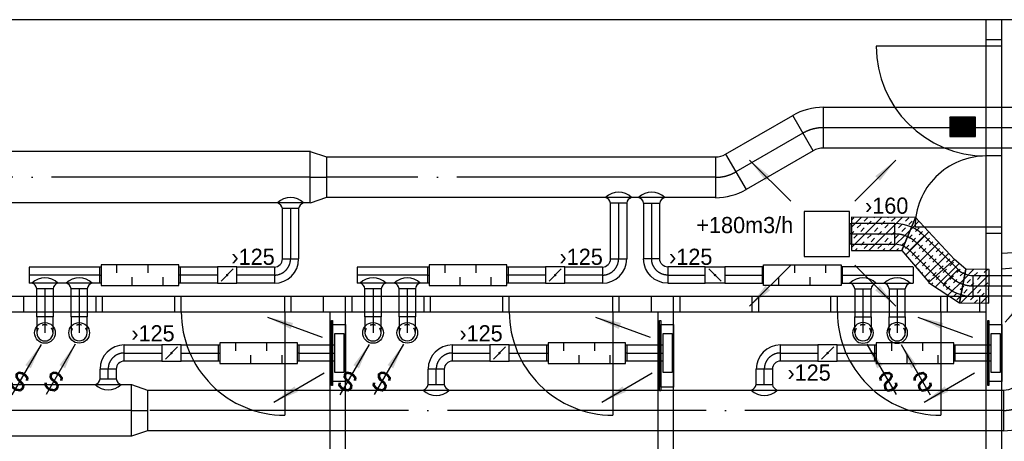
# Model space of a CAD drawing. Header units: millimetres. Extents: x 0 to 83130, y 0 to 57204.
# Tile 12 of 67: x 19591 to 27202, y 10361 to 13624. Entities that reach past the tile are written whole.
import ezdxf
from ezdxf.enums import TextEntityAlignment as Align

# ---------------------------------------------------------------- set-up
doc = ezdxf.new("R2010")
doc.units = ezdxf.units.MM
doc.header["$LTSCALE"] = 100
doc.header["$MEASUREMENT"] = 0
doc.header["$PDMODE"] = 1
doc.linetypes.add('2V-CENT', pattern=[23, 20, -1.5, 0, -1.5])
doc.linetypes.add('V-GOMD', pattern=[0.8, 0.4, -0.4])
doc.layers.get('0').update_dxf_attribs({"linetype": 'CONTINUOUS'})
for name, color, linetype in [('20603A200D001$0$A12-HEL4', 251, 'CONTINUOUS'), ('20603A200D001$0$A24-HEL1', 251, 'CONTINUOUS'), ('20603A200D001$0$A24-HEL2', 251, 'CONTINUOUS'), ('V060-', 3, 'CONTINUOUS'), ('V061-', 1, 'CONTINUOUS'), ('V070-', 3, 'CONTINUOUS'), ('V071-', 1, 'CONTINUOUS'), ('xref', 7, 'CONTINUOUS')]:
    doc.layers.add(name, color=color, linetype=linetype)
doc.styles.add('FISO', font='fiso')
doc.styles.add('ISO', font='ISO')
doc.styles.add('SIMPLEX', font='SIMPLEX')

# ---------------------------------------------------------------- blocks, each defined once
blk = doc.blocks.new('KSP_P', base_point=(16239.5, 22597.5))
at = {"color": 0, "linetype": 'ByBlock'}
for p, q in [((16240, 22598), (16239, 22598)), ((16239, 22598), (16239, 22597)), ((16240, 22597), (16240, 22598)), ((16239, 22597), (16240, 22597))]:
    blk.add_line(p, q, dxfattribs=at)
blk = doc.blocks.new('2SP_P', base_point=(16239.5, 22597.5))
for p in [(16239, 22597.5), (16240, 22597.5)]:
    blk.add_point(p)
at = {"color": 0, "linetype": 'ByBlock'}
blk.add_blockref('KSP_P', (16239.5, 22597.5), dxfattribs=at)
at = {"style": 'SIMPLEX', "flags": 3}
blk.add_attdef('0', (16239.5, 22597.5), '', height=1, dxfattribs=at)
blk = doc.blocks.new('CBOJ90_PB', base_point=(86107, 31352))
at = {"color": 0, "linetype": 'ByBlock'}
blk.add_arc((86106, 31353), 1, 270, 360, dxfattribs=at)
blk = doc.blocks.new('KBOJ90_PB', base_point=(86107, 31352))
at = {"color": 0, "linetype": 'ByBlock'}
for p, q in [((86106.5, 31353), (86107.5, 31353)), ((86106, 31352.5), (86106, 31351.5))]:
    blk.add_line(p, q, dxfattribs=at)
for radius in [1.5, 0.5]:
    blk.add_arc((86106, 31353), radius, 270, 360, dxfattribs=at)
blk = doc.blocks.new('3BOJ90_PB', base_point=(86107, 31352))
for p in [(86107, 31353), (86106, 31352)]:
    blk.add_point(p)
at = {"color": 1, "linetype": '2V-CENT'}
blk.add_blockref('CBOJ90_PB', (86107, 31352), dxfattribs=at)
at = {"color": 0, "linetype": 'ByBlock'}
blk.add_blockref('KBOJ90_PB', (86107, 31352), dxfattribs=at)
at = {"style": 'ISO', "flags": 3}
blk.add_attdef('0', (86107, 31352), '', height=1, dxfattribs=at)
blk = doc.blocks.new('LD_P')
for p, q in [((-0.5, 0.5), (-0.5, -0.5)), ((0.5, 0.5), (-0.5, 0.5)), ((0.5, -0.5), (0.5, 0.5)), ((-0.5, -0.5), (0.5, -0.5))]:
    blk.add_line(p, q)
at = {"color": 1}
for p, q in [((-0.3, 0.5), (-0.3, 0.1)), ((0.1, 0.5), (0.1, 0.1)), ((-0.1, -0.5), (-0.1, -0.1)), ((0.3, -0.5), (0.3, -0.1))]:
    blk.add_line(p, q, dxfattribs=at)
blk = doc.blocks.new('C3A', base_point=(16246, 22590.5))
at = {"color": 0, "linetype": 'ByBlock'}
blk.add_line((16247, 22590.5), (16246, 22590.5), dxfattribs=at)
blk = doc.blocks.new('K3A', base_point=(16246, 22590.5))
at = {"color": 0, "linetype": 'ByBlock'}
for p, q in [((16246, 22591), (16247, 22591)), ((16247, 22591), (16247, 22590)), ((16247, 22590), (16246, 22590))]:
    blk.add_line(p, q, dxfattribs=at)
blk = doc.blocks.new('33A', base_point=(16246, 22590.5))
blk.add_point((16247, 22590.5))
at = {"color": 0, "linetype": 'ByBlock'}
blk.add_blockref('K3A', (16246, 22590.5), dxfattribs=at)
at = {"color": 1, "linetype": '2V-CENT'}
blk.add_blockref('C3A', (16246, 22590.5), dxfattribs=at)
at = {"style": 'SIMPLEX', "flags": 3}
blk.add_attdef('0', (16246, 22590.5), '', height=1, dxfattribs=at)
blk = doc.blocks.new('SPJALL', base_point=(16229, 22594))
at = {"color": 1}
blk.add_line((16228.625, 22593.625), (16229.375, 22594.375), dxfattribs=at)
at = {"color": 1, "const_width": 0.075}
blk.add_lwpolyline([(16229, 22594.0375, -1), (16229, 22593.9625, -1), (16229, 22594.0375, -1)], format="xyb", dxfattribs=at)
blk = doc.blocks.new('CCDIMF_400X315X125', base_point=(3095.5, 30301.1))
at = {"color": 0, "linetype": 'ByBlock'}
blk.add_line((3033, 30301.1), (3158, 30301.1), dxfattribs=at)
blk = doc.blocks.new('KCDIMF_400X315X125', base_point=(3095.5, 30301.1))
at = {"color": 0, "linetype": 'ByBlock'}
for p, q in [((3033, 30101.1), (3033, 30501.1)), ((3033, 30501.1), (3158, 30458.6)), ((3158, 30458.6), (3158, 30143.6)), ((3158, 30143.6), (3033, 30101.1))]:
    blk.add_line(p, q, dxfattribs=at)
blk = doc.blocks.new('3CDIMF_400X315X125', base_point=(3095.5, 30301.1))
for p in [(3033, 30301.1), (3158, 30301.1)]:
    blk.add_point(p)
at = {"color": 0, "linetype": 'ByBlock'}
blk.add_blockref('KCDIMF_400X315X125', (3095.5, 30301.1), dxfattribs=at)
at = {"color": 1, "linetype": '2V-CENT'}
blk.add_blockref('CCDIMF_400X315X125', (3095.5, 30301.1), dxfattribs=at)
at = {"style": 'SIMPLEX', "flags": 3}
blk.add_attdef('0', (3095.5, 30301.1), '', height=1, dxfattribs=at)
blk = doc.blocks.new('V420', base_point=(455, 404.5))
blk.add_line((455, 404.5), (464, 404.5))
blk.add_solid([(455, 404.5), (459, 405), (459, 404)])
blk = doc.blocks.new('V421', base_point=(455.5, 404.5))
at = {"rotation": 180}
blk.add_blockref('V420', (464.5, 404.5), dxfattribs=at)
blk = doc.blocks.new('V422', base_point=(16230, 22585))
blk.add_blockref('V420', (16230, 22585))
at = {"style": 'SIMPLEX'}
blk.add_text('s', height=4, rotation=90, dxfattribs=at).set_placement((16238, 22585), align=Align.CENTER)
blk = doc.blocks.new('CIRC_P', base_point=(16254, 22587))
blk.add_circle((16254, 22587), 0.5)
blk = doc.blocks.new('CBOJ90_NB', base_point=(86107.402, 31352.24))
at = {"color": 0, "linetype": 'ByBlock'}
blk.add_line((86106.402, 31352.24), (86107.402, 31352.24), dxfattribs=at)
blk = doc.blocks.new('K1A', base_point=(16237, 22591.5))
at = {"color": 0, "linetype": 'ByBlock'}
blk.add_line((16237, 22592), (16237, 22591), dxfattribs=at)
blk = doc.blocks.new('21A', base_point=(16237, 22591.5))
blk.add_point((16237, 22591.5))
at = {"color": 0, "linetype": 'ByBlock'}
blk.add_blockref('K1A', (16237, 22591.5), dxfattribs=at)
at = {"style": 'SIMPLEX', "flags": 3}
blk.add_attdef('0', (16237, 22591.5), '', height=1, dxfattribs=at)
blk = doc.blocks.new('TAK_P', base_point=(16247.5, 22586.5))
for p, q in [((16248, 22587), (16247, 22587)), ((16247, 22587), (16247, 22586)), ((16248, 22586), (16248, 22587)), ((16247, 22586), (16248, 22586))]:
    blk.add_line(p, q)
blk = doc.blocks.new('CBOJ30_P', base_point=(16231.268, 22619))
at = {"color": 0, "linetype": 'ByBlock'}
blk.add_arc((16231, 22620), 1, 270, 300, dxfattribs=at)
blk = doc.blocks.new('KBOJ30_P', base_point=(16231.268, 22619))
at = {"color": 0, "linetype": 'ByBlock'}
for p, q in [((16231, 22619.5), (16231, 22618.5)), ((16231.25, 22619.567), (16231.75, 22618.701))]:
    blk.add_line(p, q, dxfattribs=at)
for radius in [0.5, 1.5]:
    blk.add_arc((16231, 22620), radius, 270, 300, dxfattribs=at)
blk = doc.blocks.new('3BOJ30_P', base_point=(16231.268, 22619))
for p in [(16231, 22619), (16231.5, 22619.134)]:
    blk.add_point(p)
at = {"color": 0, "linetype": 'ByBlock'}
blk.add_blockref('KBOJ30_P', (16231.268, 22619), dxfattribs=at)
at = {"color": 1, "linetype": '2V-CENT'}
blk.add_blockref('CBOJ30_P', (16231.268, 22619), dxfattribs=at)
at = {"style": 'ISO', "flags": 3}
blk.add_attdef('0', (16231.268, 22619), '', height=1, dxfattribs=at)
blk = doc.blocks.new('CBOJ45_P', base_point=(16236.061, 22619.837))
at = {"color": 0, "linetype": 'ByBlock'}
blk.add_arc((16235.44, 22621.337, 0.686), 1.5, 270, 315, dxfattribs=at)
blk = doc.blocks.new('KBOJ45_P', base_point=(16236.061, 22619.837))
at = {"color": 0, "linetype": 'ByBlock'}
for p, q in [((16236.147, 22620.63), (16236.854, 22619.923)), ((16235.44, 22619.337, 0.686), (16235.44, 22620.337, 0.686))]:
    blk.add_line(p, q, dxfattribs=at)
for radius in [1, 2]:
    blk.add_arc((16235.44, 22621.337, 0.686), radius, 270, 315, dxfattribs=at)
blk = doc.blocks.new('3BOJ45_P', base_point=(16236.061, 22619.837))
for p in [(16236.501, 22620.276), (16235.44, 22619.837)]:
    blk.add_point(p)
at = {"color": 0, "linetype": 'ByBlock'}
blk.add_blockref('KBOJ45_P', (16236.061, 22619.837), dxfattribs=at)
at = {"color": 1, "linetype": '2V-CENT'}
blk.add_blockref('CBOJ45_P', (16236.061, 22619.837), dxfattribs=at)
at = {"style": 'ISO', "flags": 3}
blk.add_attdef('0', (16236.061, 22619.837), '', height=1, dxfattribs=at)
blk = doc.blocks.new('*X152')
at = {"color": 0}
for p, q in [((26865.2, 11432.6), (27083.5, 11650.9)), ((26890.5, 11617), (26965.7, 11692.2)), ((26967.3, 11640.7), (26993.8, 11667.3)), ((27046.8, 11667.3), (27071, 11691.4)), ((26914.3, 11587.7), (26940.8, 11614.2)), ((26940.8, 11561.2), (26967.3, 11587.7)), ((26993.8, 11614.2), (27020.3, 11640.7)), ((27046.8, 11561.2), (27073.4, 11587.7)), ((26877.6, 11551), (26887.7, 11561.2)), ((26887.7, 11508.2), (26914.3, 11534.7)), ((26993.8, 11508.2), (27020.3, 11534.7)), ((27020.3, 11481.6), (27046.8, 11508.2)), ((27073.4, 11534.7), (27083, 11544.3)), ((26940.8, 11455.1), (26967.3, 11481.6)), ((26970.7, 11432), (26993.8, 11455.1)), ((27023.4, 11431.7), (27082.7, 11491)), ((27076.1, 11431.3), (27082.5, 11437.7))]:
    blk.add_line(p, q, dxfattribs=at)
blk = doc.blocks.new('*X153')
at = {"color": 0}
for p, q in [((26670, 11555.6), (26852.3, 11737.9)), ((26781.7, 11720.3), (26808.2, 11746.8)), ((26728.6, 11667.3), (26755.2, 11693.8)), ((26834.7, 11667.3), (26861.2, 11693.8)), ((26861.2, 11640.7), (26887.7, 11667.3)), ((26638.1, 11576.8), (26649.1, 11587.7)), ((26675.6, 11614.2), (26702.1, 11640.7)), ((26728.6, 11561.2), (26755.2, 11587.7)), ((26765.5, 11491.9), (26890.5, 11617)), ((26781.7, 11614.2), (26808.2, 11640.7)), ((26808.2, 11587.7), (26834.7, 11614.2)), ((26701.8, 11534.4), (26702.1, 11534.7)), ((26755.2, 11534.7), (26781.7, 11561.2)), ((26808.2, 11481.6), (26834.7, 11508.2)), ((26861.2, 11534.7), (26877.6, 11551)), ((26834.7, 11455.1), (26861.2, 11481.6))]:
    blk.add_line(p, q, dxfattribs=at)
blk = doc.blocks.new('*X154')
at = {"color": 0}
for p, q in [((26476.4, 11998.4), (26542.1, 12064)), ((26516.5, 12091.5), (26516.5, 12091.5)), ((26439.1, 11801.9), (26618.7, 11981.6)), ((26463.5, 11932.4), (26490, 11958.9)), ((26516.5, 11985.5), (26543, 12012)), ((26543, 11958.9), (26569.5, 11985.5)), ((26437, 11852.9), (26463.5, 11879.4)), ((26490, 11905.9), (26516.5, 11932.4)), ((26512.6, 11716.4), (26695.3, 11899.1)), ((26543, 11852.9), (26569.5, 11879.4)), ((26596.1, 11905.9), (26622.6, 11932.4)), ((26622.6, 11879.4), (26649.1, 11905.9)), ((26490, 11799.8), (26516.5, 11826.4)), ((26516.5, 11773.3), (26543, 11799.8)), ((26569.5, 11826.4), (26596.1, 11852.9)), ((26586.1, 11630.8), (26772, 11816.7)), ((26622.6, 11773.3), (26649.1, 11799.8)), ((26675.6, 11826.4), (26702.1, 11852.9)), ((26702.1, 11799.8), (26728.6, 11826.4)), ((26488.1, 11744.9), (26490, 11746.8)), ((26569.5, 11720.3), (26596.1, 11746.8)), ((26649.1, 11746.8), (26675.6, 11773.3)), ((26755.2, 11746.8), (26781.7, 11773.3)), ((26537.1, 11687.8), (26543, 11693.8)), ((26561.6, 11659.3), (26569.5, 11667.3)), ((26596.1, 11693.8), (26622.6, 11720.3)), ((26649.1, 11640.7), (26675.6, 11667.3)), ((26702.1, 11693.8), (26728.6, 11720.3)), ((26610.6, 11602.2), (26622.6, 11614.2))]:
    blk.add_line(p, q, dxfattribs=at)
blk = doc.blocks.new('*X155')
at = {"color": 0}
for p, q in [((26019.7, 11859.9), (26254.7, 12094.9)), ((26020, 12019.3), (26097, 12096.3)), ((26020.1, 12072.4), (26039.2, 12091.5)), ((26065.7, 12012), (26092.2, 12038.5)), ((26118.8, 12065), (26145.3, 12091.5)), ((26145.3, 12038.5), (26171.8, 12065)), ((26155.8, 11836.9), (26412.4, 12093.4)), ((26198.3, 12091.5), (26202.1, 12095.3)), ((26251.3, 12038.5), (26277.9, 12065)), ((26277.9, 12012), (26304.4, 12038.5)), ((26304.4, 12091.5), (26307.2, 12094.4)), ((26330.9, 12065), (26357.4, 12091.5)), ((26383.9, 12012), (26410.4, 12038.5)), ((26437, 12065), (26463.5, 12091.5)), ((26463.5, 12038.5), (26490, 12065)), ((26019.9, 11966.2), (26039.2, 11985.5)), ((26039.2, 11932.4), (26065.7, 11958.9)), ((26092.2, 11985.5), (26118.8, 12012)), ((26145.3, 11932.4), (26171.8, 11958.9)), ((26198.3, 11985.5), (26224.8, 12012)), ((26224.8, 11958.9), (26251.3, 11985.5)), ((26314.9, 11836.8), (26476.4, 11998.4)), ((26330.9, 11958.9), (26357.4, 11985.5)), ((26357.4, 11932.4), (26383.9, 11958.9)), ((26410.4, 11985.5), (26437, 12012)), ((26092.2, 11879.4), (26118.8, 11905.9)), ((26118.8, 11852.9), (26145.3, 11879.4)), ((26171.8, 11905.9), (26198.3, 11932.4)), ((26224.8, 11852.9), (26251.3, 11879.4)), ((26277.9, 11905.9), (26304.4, 11932.4)), ((26304.4, 11879.4), (26330.9, 11905.9)), ((26410.4, 11879.4), (26437, 11905.9)), ((26049.8, 11837), (26065.7, 11852.9)), ((26261.8, 11836.9), (26277.9, 11852.9)), ((26367.9, 11836.8), (26383.9, 11852.9))]:
    blk.add_line(p, q, dxfattribs=at)
blk = doc.blocks.new('*X123')
at = {"color": 0}
for p, q in [((52042, 22945), (52338, 23241)), ((52042, 22954), (52329, 23241)), ((52042, 22963), (52320, 23241)), ((52042, 22971), (52312, 23241)), ((52042, 22980), (52303, 23241)), ((52042, 22989), (52294, 23241)), ((52042, 22998), (52285, 23241)), ((52042, 23007), (52276, 23241)), ((52042, 23016), (52267, 23241)), ((52042, 23024), (52259, 23241)), ((52042, 23033), (52250, 23241)), ((52042, 23042), (52241, 23241)), ((52042, 23051), (52232, 23241)), ((52042, 23060), (52223, 23241)), ((52042, 23069), (52214, 23241)), ((52042, 23077), (52205, 23241)), ((52042, 23086), (52197, 23241)), ((52042, 23095), (52188, 23241)), ((52042, 23104), (52179, 23241)), ((52042, 23113), (52170, 23241)), ((52042, 23122), (52161, 23241)), ((52042, 23130), (52152, 23241)), ((52042, 23139), (52144, 23241)), ((52042, 23148), (52135, 23241)), ((52042, 23157), (52126, 23241)), ((52042, 23166), (52117, 23241)), ((52042, 23175), (52108, 23241)), ((52042, 23183), (52099, 23241)), ((52042, 23192), (52091, 23241)), ((52042, 23201), (52082, 23241)), ((52042, 23210), (52073, 23241)), ((52042, 23219), (52064, 23241)), ((52042, 23228), (52055, 23241)), ((52042, 23237), (52046, 23241)), ((52047, 22941), (52347, 23241)), ((52056, 22941), (52356, 23241)), ((52065, 22941), (52365, 23241)), ((52073, 22941), (52373, 23241)), ((52082, 22941), (52382, 23241)), ((52091, 22941), (52391, 23241)), ((52100, 22941), (52400, 23241)), ((52109, 22941), (52409, 23241)), ((52118, 22941), (52418, 23241)), ((52126, 22941), (52426, 23241)), ((52135, 22941), (52435, 23241)), ((52144, 22941), (52442, 23239)), ((52153, 22941), (52442, 23230)), ((52162, 22941), (52442, 23221)), ((52171, 22941), (52442, 23212)), ((52179, 22941), (52442, 23203)), ((52188, 22941), (52442, 23195)), ((52197, 22941), (52442, 23186)), ((52206, 22941), (52442, 23177)), ((52215, 22941), (52442, 23168)), ((52224, 22941), (52442, 23159)), ((52233, 22941), (52442, 23150)), ((52241, 22941), (52442, 23142)), ((52250, 22941), (52442, 23133)), ((52259, 22941), (52442, 23124)), ((52268, 22941), (52442, 23115)), ((52277, 22941), (52442, 23106)), ((52286, 22941), (52442, 23097)), ((52294, 22941), (52442, 23089)), ((52303, 22941), (52442, 23080)), ((52312, 22941), (52442, 23071)), ((52321, 22941), (52442, 23062)), ((52330, 22941), (52442, 23053)), ((52339, 22941), (52442, 23044)), ((52347, 22941), (52442, 23035)), ((52356, 22941), (52442, 23027)), ((52365, 22941), (52442, 23018)), ((52374, 22941), (52442, 23009)), ((52383, 22941), (52442, 23000)), ((52392, 22941), (52442, 22991)), ((52400, 22941), (52442, 22982)), ((52409, 22941), (52442, 22974)), ((52418, 22941), (52442, 22965)), ((52427, 22941), (52442, 22956)), ((52436, 22941), (52442, 22947))]:
    blk.add_line(p, q, dxfattribs=at)
blk = doc.blocks.new('20603A200D001')
at = {"layer": '20603A200D001$0$A12-HEL4', "color": 7}
blk.add_lwpolyline([(57220.5, 11293.5), (27925.5, 11293.5)], dxfattribs=at)
at = {"layer": '20603A200D001$0$A24-HEL1', "color": 7}
for points in [[(42531, 9638.6), (42531, 11138.6)], [(42651, 9638.6), (42651, 11138.6)], [(42531, 11088.6), (41681, 11088.6)], [(42651, 11088.6), (42531, 11088.6)], [(42651, 10238.6), (42531, 10238.6)], [(42531, 9688.6), (41981, 9688.6)], [(42651, 9688.6), (42531, 9688.6)], [(29971, 9152.7), (42531, 9152.7)], [(35093, 9032.7), (35093, 9152.7)], [(35651, 9032.7), (35651, 9152.7)], [(35701, 9032.7), (35701, 9152.7)], [(36259, 9032.7), (36259, 9152.7)], [(36309, 9032.7), (36309, 9152.7)], [(37109, 9032.7), (37109, 9152.7)], [(37159, 9032.7), (37159, 9152.7)], [(37409, 9032.7), (37409, 9152.7)], [(37579, 9032.7), (37579, 9152.7)], [(37629, 9032.7), (37629, 9152.7)], [(38187, 9032.7), (38187, 9152.7)], [(38236.9, 9032.7), (38236.9, 9152.7)], [(38795, 9032.7), (38795, 9152.7)], [(38845, 9032.7), (38845, 9152.7)], [(39645, 9032.7), (39645, 9152.7)], [(39695, 9032.7), (39695, 9152.7)], [(39945, 9032.7), (39945, 9152.7)], [(40115, 9032.7), (40115, 9152.7)], [(40165, 9032.7), (40165, 9152.7)], [(40722.9, 9032.7), (40722.9, 9152.7)], [(40773, 9032.7), (40773, 9152.7)], [(41331, 9032.7), (41331, 9152.7)], [(41381, 9032.7), (41381, 9152.7)], [(42181, 9032.7), (42181, 9152.7)], [(42231, 9032.7), (42231, 9152.7)], [(42481, 9032.7), (42481, 9152.7)], [(29971, 9032.7), (42531, 9032.7)], [(37109, 9032.7), (37109, 8232.7)], [(39645, 9032.7), (39645, 8232.7)], [(42181, 9032.7), (42181, 8232.7)]]:
    blk.add_lwpolyline(points, dxfattribs=at)
for centre, radius, start, end in [((42531, 11088.6), 850, 180.00037, 270), ((42531, 9688.6), 550, 90, 180.00017), ((37109, 9032.7), 800, 179.99995, 270), ((39645, 9032.7), 800, 179.99995, 270), ((42181, 9032.7), 800, 179.99995, 270)]:
    blk.add_arc(centre, radius, start, end, dxfattribs=at)
at = {"layer": '20603A200D001$0$A24-HEL2', "color": 7}
for points in [[(42531, 11138.6), (42531, 11293.5)], [(42651, 11138.6), (42651, 11293.5)], [(42651, 11138.6), (42531, 11138.6)], [(42531, 4453.5), (42531, 9638.6)], [(42651, 9638.6), (42531, 9638.6)], [(42651, 4453.5), (42651, 9638.6)], [(37459, 4453.5), (37459, 9032.7)], [(37579, 4453.5), (37579, 9032.7)], [(39995, 4453.5), (39995, 9032.7)], [(40115, 4453.5), (40115, 9032.7)]]:
    blk.add_lwpolyline(points, dxfattribs=at)
for centre, radius, start, end in [((55786.4, -173923.6), 183877, 93.656421, 94.096484), ((55783.8, -173884.7), 183718.1, 93.656389, 94.099226)]:
    blk.add_arc(centre, radius, start, end, dxfattribs=at)

msp = doc.modelspace()

# ---------------------------------------------------------------- linework, layer by layer
at = {"layer": 'V060-', "linetype": 'Continuous'}
for p, q in [((25803.12, 12945.7), (27687.24, 12945.7)), ((25047.73, 12582.59), (25566.85, 12882.39)), ((13171.02, 12605.45), (21837.45, 12605.45)), ((21961.33, 12562.32), (24969.66, 12562.32)), ((25724.38, 12609.61), (25205.27, 12309.81)), ((27687.24, 12630.7), (25803.12, 12630.7)), ((21837.45, 12205.45), (13171.02, 12205.45)), ((24969.66, 12247.32), (21961.33, 12247.32)), ((24157.68, 11772.35), (24157.68, 12203.9)), ((24282.68, 12203.9), (24282.68, 11772.35)), ((24413.37, 12203.9), (24413.37, 11772.35)), ((24538.37, 11772.35), (24538.37, 12203.9)), ((21621.68, 11772.35), (21621.68, 12162.03)), ((21746.68, 12162.03), (21746.68, 11772.35)), ((26356.09, 12045.5, 218.83), (26022.95, 12045.5, 218.83)), ((26583.23, 11952.49, 109.83), (26844.86, 11690.86, 109.83)), ((26022.95, 11885.5, 218.83), (26356.09, 11885.5, 218.83)), ((26731.73, 11577.73, 109.83), (26470.1, 11839.36, 109.83)), ((19663.6, 11710.25), (20210.05, 11710.25)), ((20830.05, 11710.25), (21119.59, 11710.25)), ((21269.59, 11710.25), (21559.12, 11710.25)), ((22199.6, 11710.25), (22746.05, 11710.25)), ((23366.05, 11710.25), (23655.59, 11710.25)), ((23805.59, 11710.25), (24095.12, 11710.25)), ((24890.46, 11710.25), (24600.93, 11710.25)), ((25330, 11710.25), (25040.46, 11710.25)), ((26496.46, 11710.25), (25950, 11710.25)), ((20210.05, 11585.25), (19663.6, 11585.25)), ((21119.59, 11585.25), (20830.05, 11585.25)), ((21559.12, 11585.25), (21269.59, 11585.25)), ((22746.05, 11585.25), (22199.6, 11585.25)), ((23655.59, 11585.25), (23366.05, 11585.25)), ((24095.12, 11585.25), (23805.59, 11585.25)), ((24600.93, 11585.25), (24890.46, 11585.25)), ((25040.46, 11585.25), (25330, 11585.25)), ((25950, 11585.25), (26496.46, 11585.25)), ((26958.79, 11644), (27300, 11644)), ((19723.71, 11325.35), (19723.71, 11541.83)), ((19848.71, 11541.83), (19848.71, 11325.35)), ((19988.16, 11325.35), (19988.16, 11541.83)), ((20113.16, 11541.83), (20113.16, 11325.35)), ((22259.71, 11325.35), (22259.71, 11541.83)), ((22384.71, 11541.83), (22384.71, 11325.35)), ((22524.16, 11325.35), (22524.16, 11541.83)), ((22649.16, 11541.83), (22649.16, 11325.35)), ((26046.89, 11541.83), (26046.89, 11325.35)), ((26171.89, 11325.35), (26171.89, 11541.83)), ((26311.35, 11541.83), (26311.35, 11325.35)), ((26436.35, 11325.35), (26436.35, 11541.83)), ((27300, 11484), (26958.79, 11484)), ((20399.55, 11106.71), (20689.09, 11106.71)), ((20839.09, 11106.71), (21128.63, 11106.71)), ((21748.63, 11106.71), (22027.54, 11106.71)), ((22935.55, 11106.71), (23225.09, 11106.71)), ((23375.09, 11106.71), (23664.63, 11106.71)), ((24284.63, 11106.71), (24563.54, 11106.71)), ((25471.55, 11106.71), (25761.09, 11106.71)), ((25911.09, 11106.71), (26200.63, 11106.71)), ((26820.63, 11106.71), (27099.54, 11106.71)), ((20689.09, 10981.71), (20399.55, 10981.71)), ((21128.63, 10981.71), (20839.09, 10981.71)), ((22027.54, 10981.71), (21748.63, 10981.71)), ((23225.09, 10981.71), (22935.55, 10981.71)), ((23664.63, 10981.71), (23375.09, 10981.71)), ((24563.54, 10981.71), (24284.63, 10981.71)), ((25761.09, 10981.71), (25471.55, 10981.71)), ((26200.63, 10981.71), (25911.09, 10981.71)), ((27099.54, 10981.71), (26820.63, 10981.71)), ((20212, 10843.37), (20212, 10919.6)), ((20337, 10919.6), (20337, 10843.37)), ((22748, 10800.92), (22748, 10919.6)), ((22873, 10919.6), (22873, 10800.92)), ((25284, 10800.92), (25284, 10919.6)), ((25409, 10919.6), (25409, 10800.92)), ((13130.43, 10800.63), (20455.12, 10800.63)), ((20579, 10757.5), (27196.73, 10757.5)), ((27196.73, 10442.5), (20579, 10442.5)), ((20455.12, 10400.63), (13130.43, 10400.63))]:
    msp.add_line(p, q, dxfattribs=at)
at = {"layer": 'V060-', "color": 1, "linetype": '2V-CENT'}
for p, q in [((27687.24, 12788.2), (25803.12, 12788.2)), ((25645.62, 12746), (25126.5, 12446.2)), ((21837.45, 12405.45), (13171.02, 12405.45)), ((24969.66, 12404.82), (21961.33, 12404.82)), ((24220.18, 12203.9), (24220.18, 11772.35)), ((24475.87, 12203.9), (24475.87, 11772.35)), ((21684.18, 12162.03), (21684.18, 11772.35)), ((26021.64, 11965.5, 218.83), (26356.09, 11965.5, 218.83)), ((26526.66, 11895.92, 109.83), (26788.29, 11634.29, 109.83)), ((20210.05, 11647.75), (19663.6, 11647.75)), ((21119.59, 11647.75), (20830.05, 11647.75)), ((21559.12, 11647.75), (21269.59, 11647.75)), ((22746.05, 11647.75), (22199.6, 11647.75)), ((23655.59, 11647.75), (23366.05, 11647.75)), ((24095.12, 11647.75), (23805.59, 11647.75)), ((24600.93, 11647.75), (24890.46, 11647.75)), ((25040.46, 11647.75), (25330, 11647.75)), ((25950, 11647.75), (26496.46, 11647.75)), ((19786.21, 11541.83), (19786.21, 11325.35)), ((20050.66, 11541.83), (20050.66, 11325.35)), ((22322.21, 11541.83), (22322.21, 11325.35)), ((22586.66, 11541.83), (22586.66, 11325.35)), ((26109.39, 11541.83), (26109.39, 11325.35)), ((26373.85, 11541.83), (26373.85, 11325.35)), ((26958.79, 11564), (27300, 11564)), ((20399.55, 11044.21), (20689.09, 11044.21)), ((20839.09, 11044.21), (21128.63, 11044.21)), ((21748.63, 11044.21), (22027.54, 11044.21)), ((22935.55, 11044.21), (23225.09, 11044.21)), ((23375.09, 11044.21), (23664.63, 11044.21)), ((24284.63, 11044.21), (24563.54, 11044.21)), ((25471.55, 11044.21), (25761.09, 11044.21)), ((25911.09, 11044.21), (26200.63, 11044.21)), ((26820.63, 11044.21), (27099.54, 11044.21)), ((20274.5, 10843.37), (20274.5, 10919.6)), ((22810.5, 10800.92), (22810.5, 10919.6)), ((25346.5, 10800.92), (25346.5, 10919.6)), ((20455.12, 10600.63), (13130.43, 10600.63)), ((27196.73, 10600), (20579, 10600))]:
    msp.add_line(p, q, dxfattribs=at)
at = {"layer": 'V060-'}
for p, q in [((24282.68, 12203.9), (24157.68, 12203.9)), ((24413.37, 12203.9), (24538.37, 12203.9)), ((21746.68, 12162.03), (21621.68, 12162.03)), ((19848.71, 11541.83), (19723.71, 11541.83)), ((20113.16, 11541.83), (19988.16, 11541.83)), ((22384.71, 11541.83), (22259.71, 11541.83)), ((22649.16, 11541.83), (22524.16, 11541.83)), ((26046.89, 11541.83), (26171.89, 11541.83)), ((26311.35, 11541.83), (26436.35, 11541.83)), ((20212, 10843.37), (20337, 10843.37)), ((22748, 10800.92), (22873, 10800.92)), ((25284, 10800.92), (25409, 10800.92))]:
    msp.add_line(p, q, dxfattribs=at)
at = {"layer": 'V060-', "linetype": 'ByBlock'}
for p, q in [((19723.5, 11325), (19723.5, 11200)), ((19848.5, 11325), (19723.5, 11325)), ((19848.5, 11200), (19848.5, 11325)), ((20113.16, 11325.35), (19988.16, 11325.35)), ((19988.16, 11325.35), (19988.16, 11200.35)), ((20113.16, 11200.35), (20113.16, 11325.35)), ((22259.5, 11325), (22259.5, 11200)), ((22384.5, 11325), (22259.5, 11325)), ((22384.5, 11200), (22384.5, 11325)), ((22649.16, 11325.35), (22524.16, 11325.35)), ((22524.16, 11325.35), (22524.16, 11200.35)), ((22649.16, 11200.35), (22649.16, 11325.35)), ((26046.89, 11200.35), (26046.89, 11325.35)), ((26046.89, 11325.35), (26171.89, 11325.35)), ((26171.89, 11325.35), (26171.89, 11200.35)), ((26311.55, 11325), (26436.55, 11325)), ((26311.55, 11200), (26311.55, 11325)), ((26436.55, 11325), (26436.55, 11200))]:
    msp.add_line(p, q, dxfattribs=at)
at = {"layer": 'V060-'}
msp.add_lwpolyline([(26780.21, 12718.9), (26980.21, 12718.9), (26980.21, 12868.9), (26780.21, 12868.9)], close=True, dxfattribs=at)
at = {"layer": 'V060-', "color": 1}
for points, elevation in [([(26020.15, 12096.96), (26019.69, 11836.96), (26409.11, 11836.8), (26515.6, 12092.52)], 218.83), ([(26515.6, 12092.52), (26409.11, 11836.8), (26618.62, 11592.88), (26817.35, 11767.82)], 109.83), ([(26854.4, 11432.68), (26905.3, 11692.59), (26817.35, 11767.82), (26617.07, 11590.81)], 109.83), ([(27082.45, 11431.3), (27083.67, 11691.3), (26905.3, 11692.59), (26854.4, 11432.68)], 109.83)]:
    msp.add_lwpolyline(points, close=True, dxfattribs=dict(at, elevation=elevation))
at = {"layer": 'V060-'}
for centre, radius, start, end in [((24220.18, 12145.7), 142.97, 45.296897, 134.703103), ((24475.87, 12145.7), 142.97, 45.296897, 134.703103), ((21684.18, 12103.83), 142.97, 45.296897, 134.703103), ((21568.76, 12154.03), 53.53, 8.601678, 73.88992), ((21799.61, 12154.03), 53.53, 106.11008, 171.398322), ((24104.76, 12195.89), 53.53, 8.601678, 73.88992), ((24335.61, 12195.89), 53.53, 106.11008, 171.398322), ((24360.45, 12195.89), 53.53, 8.601678, 73.88992), ((24591.29, 12195.89), 53.53, 106.11008, 171.398322), ((19786.21, 11483.63), 142.97, 45.296897, 134.703103), ((19670.78, 11533.83), 53.53, 8.601678, 73.88992), ((19901.63, 11533.83), 53.53, 106.11008, 171.398322), ((20050.66, 11483.63), 142.97, 45.296897, 134.703103), ((19935.24, 11533.83), 53.53, 8.601678, 73.88992), ((20166.09, 11533.83), 53.53, 106.11008, 171.398322), ((22322.21, 11483.63), 142.97, 45.296897, 134.703103), ((22206.78, 11533.83), 53.53, 8.601678, 73.88992), ((22437.63, 11533.83), 53.53, 106.11008, 171.398322), ((22586.66, 11483.63), 142.97, 45.296897, 134.703103), ((22471.24, 11533.83), 53.53, 8.601678, 73.88992), ((22702.09, 11533.83), 53.53, 106.11008, 171.398322), ((26109.39, 11483.63), 142.97, 45.296897, 134.703103), ((25993.96, 11533.83), 53.53, 8.601678, 73.88992), ((26224.81, 11533.83), 53.53, 106.11008, 171.398322), ((26373.85, 11483.63), 142.97, 45.296897, 134.703103), ((26258.42, 11533.83), 53.53, 8.601678, 73.88992), ((26489.27, 11533.83), 53.53, 106.11008, 171.398322), ((20159.07, 10851.38), 53.53, 286.11008, 351.398322), ((20389.92, 10851.38), 53.53, 188.601678, 253.88992), ((20274.5, 10901.58), 142.97, 225.296897, 314.703103), ((22695.07, 10808.92), 53.53, 286.11008, 351.398322), ((22810.5, 10859.12), 142.97, 225.296897, 314.703103), ((22925.92, 10808.92), 53.53, 188.601678, 253.88992), ((25231.07, 10808.92), 53.53, 286.11008, 351.398322), ((25346.5, 10859.12), 142.97, 225.296897, 314.703103), ((25461.92, 10808.92), 53.53, 188.601678, 253.88992)]:
    msp.add_arc(centre, radius, start, end, dxfattribs=at)
at = {"layer": 'V060-', "linetype": 'V-GOMD'}
for centre, start, end in [((19786, 11200), 359.99993, 539.99993), ((20050.66, 11200.35), 359.99993, 539.99993), ((22322, 11200), 359.99993, 539.99993), ((22586.66, 11200.35), 359.99993, 539.99993), ((26109.39, 11200.35), 0.00007, 180.00007), ((26374.05, 11200), 0.00007, 180.00007)]:
    msp.add_arc(centre, 62.5, start, end, dxfattribs=at)
at = {"layer": 'V060-', "linetype": 'ByBlock'}
for centre, start, end in [((19786, 11200), 179.99993, 359.99993), ((20050.66, 11200.35), 179.99993, 359.99993), ((22322, 11200), 179.99993, 359.99993), ((22586.66, 11200.35), 179.99993, 359.99993), ((26109.39, 11200.35), 180.00007, 360.00007), ((26374.05, 11200), 180.00007, 360.00007)]:
    msp.add_arc(centre, 62.5, start, end, dxfattribs=at)
at = {"layer": 'V070-'}
for p, q in [((22001.6, 10793.21), (22001.6, 11295.21)), ((22001.6, 11295.21), (22009.6, 11295.21)), ((22009.6, 11295.21), (22009.6, 10793.21)), ((22009.6, 10822.71), (22009.6, 11265.71)), ((22009.6, 11265.71), (22109.6, 11265.71)), ((22109.6, 11265.71), (22109.6, 10822.71)), ((24537.6, 10750.75), (24537.6, 11295.21)), ((24537.6, 11295.21), (24545.6, 11295.21)), ((24545.6, 11295.21), (24545.6, 10750.75)), ((24545.6, 10780.25), (24545.6, 11265.71)), ((24545.6, 11265.71), (24645.6, 11265.71)), ((24645.6, 11265.71), (24645.6, 10780.25)), ((27073.6, 10793.21), (27073.6, 11295.21)), ((27073.6, 11295.21), (27081.6, 11295.21)), ((27081.6, 11295.21), (27081.6, 10793.21)), ((27081.6, 10822.71), (27081.6, 11265.71)), ((27081.6, 11265.71), (27181.6, 11265.71)), ((27181.6, 11265.71), (27181.6, 10822.71)), ((22027.54, 10894.21), (22027.54, 11194.21)), ((22027.54, 11194.21), (22097.54, 11194.21)), ((22097.54, 11194.21), (22097.54, 10894.21)), ((24563.54, 10894.21), (24563.54, 11194.21)), ((24563.54, 11194.21), (24633.54, 11194.21)), ((24633.54, 11194.21), (24633.54, 10894.21)), ((27099.54, 10894.21), (27099.54, 11194.21)), ((27099.54, 11194.21), (27169.54, 11194.21)), ((27169.54, 11194.21), (27169.54, 10894.21)), ((22097.54, 10894.21), (22027.54, 10894.21)), ((24633.54, 10894.21), (24563.54, 10894.21)), ((27169.54, 10894.21), (27099.54, 10894.21)), ((22109.6, 10822.71), (22009.6, 10822.71)), ((27181.6, 10822.71), (27081.6, 10822.71)), ((22009.6, 10793.21), (22001.6, 10793.21)), ((24545.6, 10750.75), (24537.6, 10750.75)), ((24645.6, 10780.25), (24545.6, 10780.25)), ((27081.6, 10793.21), (27073.6, 10793.21))]:
    msp.add_line(p, q, dxfattribs=at)

# ---------------------------------------------------------------- block references
at = {"layer": 'V060-', "linetype": 'Continuous'}
for name, p, xscale, yscale, zscale, rotation in [('3BOJ30_P', (25718.71, 12788.2), 315.0000000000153, 315.0000000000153, 315.0000000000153, 180), ('3BOJ45_P', (26455.5, 11965.5, 109), 160, 160, 160, 135), ('3BOJ45_P', (26858.59, 11564), 160.0000000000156, 160.0000000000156, 160.0000000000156, 315), ('33A', (20220.05, 11647.75), 10, 125, 10, 180), ('2SP_P', (21194.59, 11647.75), 150, 125, 150, 180.0000000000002), ('33A', (22756.05, 11647.75), 10, 125, 10, 180), ('2SP_P', (23730.59, 11647.75), 150, 125, 150, 180.0000000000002), ('2SP_P', (24965.46, 11647.75), -150, 125, 150, 179.9999999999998), ('33A', (25940, 11647.75), -10, 125, 10, 180), ('3BOJ90_PB', (20274.5, 11044.6), 125, 125, 125, 180), ('33A', (21138.63, 11044.21), 10, 125, 10, 180), ('3BOJ90_PB', (22810.5, 11044.6), 125, 125, 125, 180), ('33A', (23674.63, 11044.21), 10, 125, 10, 180), ('3BOJ90_PB', (25346.5, 11044.6), 125, 125, 125, 180), ('33A', (26210.63, 11044.21), 10, 125, 10, 180)]:
    msp.add_blockref(name, p, dxfattribs=dict(at, xscale=xscale, yscale=yscale, zscale=zscale, rotation=rotation))
at = {"layer": 'V060-'}
for name, p, xscale, yscale, zscale in [('*X123', (759.07, 1248.59), 0.5, 0.5, 0.5), ('LD_P', (21438.63, 11044.21), 600, 160, 600), ('LD_P', (23974.63, 11044.21), 600, 160, 600), ('LD_P', (26510.63, 11044.21), 600, 160, 600), ('SPJALL', (20764.09, 11044.21), 125, 125, 125), ('SPJALL', (23300.09, 11044.21), 125, 125, 125), ('SPJALL', (25836.09, 11044.21), 125, 125, 125)]:
    msp.add_blockref(name, p, dxfattribs=dict(at, xscale=xscale, yscale=yscale, zscale=zscale))
at = {"layer": 'V060-', "linetype": 'Continuous'}
for p in [(21899.33, 12404.82), (20517, 10600)]:
    msp.add_blockref('3CDIMF_400X315X125', p, dxfattribs=at)
for name, p, xscale, yscale, zscale in [('3BOJ30_P', (25053.4, 12404), 315, 315, 315), ('3BOJ90_PB', (21684.18, 11647.35), 125, 125, 125), ('3BOJ90_PB', (24220.18, 11647.35), 125, 125, 125), ('3BOJ90_PB', (24475.87, 11647.35), -125, 125, 125), ('21A', (19663, 11647), 125, 125, 125), ('33A', (20820.05, 11647.75), 10, 125, 10), ('21A', (22199, 11647), 125, 125, 125), ('33A', (23356.05, 11647.75), 10, 125, 10), ('33A', (25340, 11647.75), -10, 125, 10), ('21A', (26497.05, 11647), -125, 125, 125), ('2SP_P', (20764.09, 11044.21), 150, 125, 150), ('33A', (21738.63, 11044.21), 10, 125, 10), ('2SP_P', (23300.09, 11044.21), 150, 125, 150), ('33A', (24274.63, 11044.21), 10, 125, 10), ('2SP_P', (25836.09, 11044.21), 150, 125, 150), ('33A', (26810.63, 11044.21), 10, 125, 10), ('3BOJ30_P', (27280.35, 10600), 315, 315, 315)]:
    msp.add_blockref(name, p, dxfattribs=dict(at, xscale=xscale, yscale=yscale, zscale=zscale))
at = {"layer": 'V060-', "color": 1}
for name in ['*X155', '*X154', '*X153', '*X152']:
    msp.add_blockref(name, (0, 0), dxfattribs=at)
at = {"layer": 'V060-'}
for name, p, xscale, yscale, zscale, rotation in [('LD_P', (20520.05, 11647.75), 600, 160, 600, 180), ('LD_P', (23056.05, 11647.75), 600, 160, 600, 180), ('LD_P', (25640, 11647.75), -600, 160, 600, 180), ('SPJALL', (21194.59, 11647.75), 125, 125, 125, 180.0000000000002), ('SPJALL', (23730.59, 11647.75), 125, 125, 125, 180.0000000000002), ('SPJALL', (24965.46, 11647.75), -125, 125, 125, 179.9999999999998)]:
    msp.add_blockref(name, p, dxfattribs=dict(at, xscale=xscale, yscale=yscale, zscale=zscale, rotation=rotation))
at = {"layer": 'V060-', "color": 1, "linetype": '2V-CENT', "yscale": 125, "zscale": 125}
for p, xscale, rotation in [((19786, 11200), 125, 270), ((20050.66, 11200.35), 125, 270), ((22322, 11200), 125, 270), ((22586.66, 11200.35), 125, 270), ((26109.39, 11200.35), -125, 90), ((26374.05, 11200), -125, 90)]:
    msp.add_blockref('CBOJ90_NB', p, dxfattribs=dict(at, xscale=xscale, rotation=rotation))
at = {"layer": 'V070-', "yscale": 50, "zscale": 50}
for name, p, xscale, rotation in [('V421', (25550.71, 12218.75, 47.83), 50, 135), ('V421', (26045.33, 12218.62, 47.83), 50, 45), ('V421', (25550.58, 11724.13, 47.83), 50, 225), ('V421', (26045.2, 11724, 47.83), 50, 315), ('V421', (27506.67, 11621.45), -50, 48.51197637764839), ('V421', (21929.61, 11168.12), 50, 160), ('V421', (24464.94, 11168.12), 50, 160), ('V421', (26956.31, 11168.12), 50, 160), ('V422', (19755.69, 11111.41), 50, 240), ('V422', (20020.35, 11111.76), 50, 240), ('V422', (22291.69, 11111.41), 50, 240), ('V422', (22556.35, 11111.76), 50, 240), ('V422', (26139.7, 11111.76), -50, 120), ('V422', (26404.36, 11111.41), -50, 120), ('V421', (21944.27, 10889.81), 50, 210), ('V421', (24479.6, 10889.81), 50, 210), ('V421', (26970.96, 10889.81), 50, 210)]:
    msp.add_blockref(name, p, dxfattribs=dict(at, xscale=xscale, rotation=rotation))
at = {"layer": 'V070-'}
for name, p, xscale, yscale, zscale in [('TAK_P', (25829.52, 11965.5, 218.83), 350, 350, 350), ('CIRC_P', (19786, 11200), 160, 160, 160), ('CIRC_P', (20050.66, 11200.35), 160, 160, 160), ('CIRC_P', (22322, 11200), 160, 160, 160), ('CIRC_P', (22586.66, 11200.35), 160, 160, 160), ('CIRC_P', (26109.39, 11200.35), -160, 160, 160), ('CIRC_P', (26374.05, 11200), -160, 160, 160)]:
    msp.add_blockref(name, p, dxfattribs=dict(at, xscale=xscale, yscale=yscale, zscale=zscale))
at = {"layer": 'V070-', "linetype": 'Continuous', "xscale": 10, "yscale": 160, "zscale": 10}
msp.add_blockref('33A', (26004.52, 11965.5, 218.83), dxfattribs=at)
at = {"layer": 'xref'}
msp.add_blockref('20603A200D001', (-15469.5, 2330.58), dxfattribs=at)

# ---------------------------------------------------------------- texts
at = {"layer": 'V061-', "color": 1, "style": 'FISO'}
for s, p in [('›160', (26125.39, 12122.09, 218.83)), ('›125', (21227.77, 11726.69)), ('›125', (23763.77, 11726.69)), ('›125', (24610.85, 11726.69)), ('›125', (20453.81, 11134.57)), ('›125', (22989.81, 11134.57)), ('›125', (25525.81, 10830.59))]:
    msp.add_text(s, height=125, dxfattribs=at).set_placement(p)
at = {"layer": 'V071-', "color": 1, "style": 'FISO'}
msp.add_text('+180m3/h', height=125, dxfattribs=at).set_placement((24821.69, 11972.16, 47.83))

doc.saveas('drawing.dxf')
